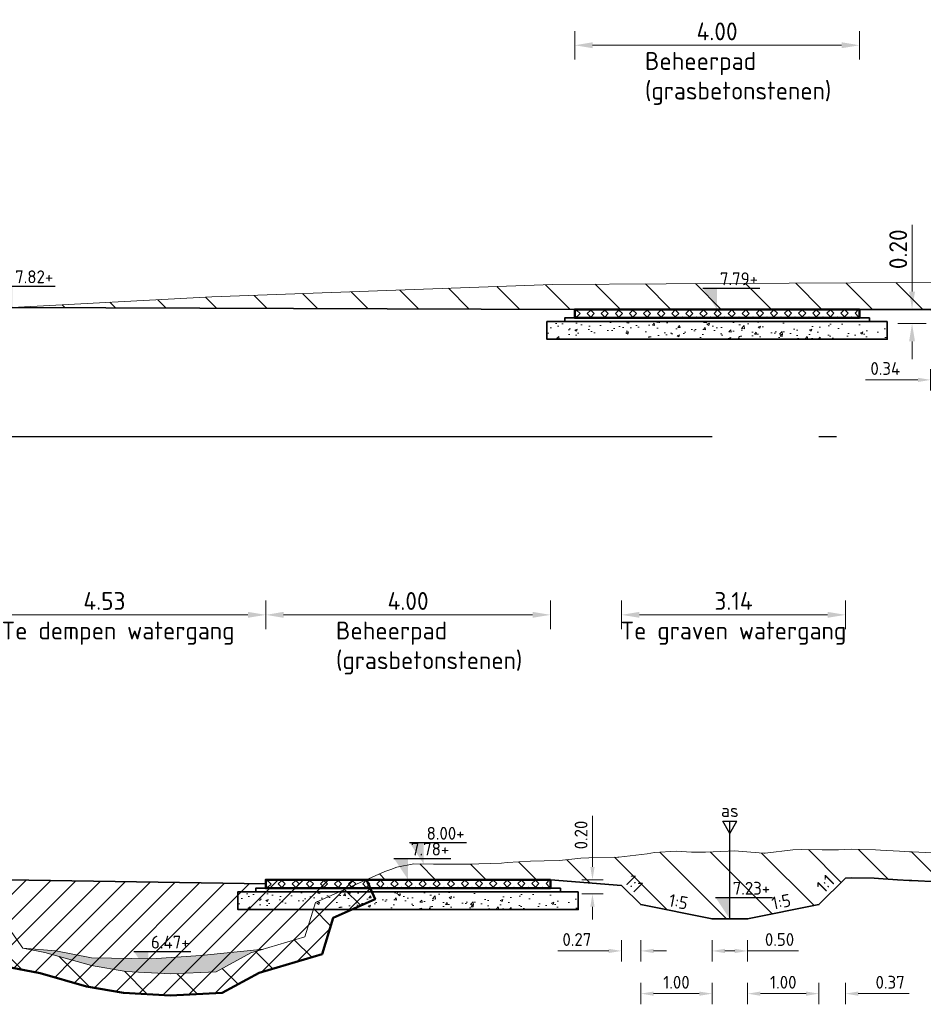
# Model space of a CAD drawing. Header units: metres. Extents: x 199581 to 207779, y 462378 to 466293.
# Tile 26 of 134: x 207308 to 207321, y 465974 to 465987. Entities that reach past the tile are written whole.
import ezdxf
from ezdxf.enums import TextEntityAlignment as Align

# ---------------------------------------------------------------- set-up
doc = ezdxf.new("R2010")
doc.units = ezdxf.units.M
doc.linetypes.add('AL-NAP_LIJN', pattern=[15.25, 12, -1.5, 0.25, -1.5])
doc.layers.get('0').update_dxf_attribs({"lineweight": 25})
for name, color, linetype, lineweight in [('B-WE-GR-MAAIVELD-G-GRIJS', 253, 'GW-MAAIVELD', 13), ('N-WA-VH-VERHARDING_FUNDERING-AD', 252, 'Continuous', 18), ('N-WA-VH-VERHARDING_FUNDERING_GRANULAAT_MENG-GD', 251, 'Continuous', 35), ('N-WA-VH-VERHARDING_FUNDERING_ZAND-GD', 251, 'Continuous', 35), ('N-WE-AM-AS-SD', 10, 'Continuous', 25), ('N-WE-GW-GROND_SLIB-GD', 40, 'Continuous', 18), ('N-WE-GW-GRONDWERKLIJN-G', 90, 'Continuous', 50), ('N-WE-GW-MAAIVELD-GD', 90, 'GW-MAAIVELD', 35), ('N-WE-GW-ONTGRAVING-WERK-AD', 253, 'Continuous', 18), ('N-WE-GW-OPHOGING-WERK-AD', 82, 'Continuous', 18), ('N-WE-VH-VERHARDING_GRASBETONSTEEN-GD', 7, 'Continuous', 50), ('X-XX-AL-M', 7, 'Continuous', 18), ('X-XX-AL-NAP-GD', 253, 'AL-NAP_LIJN', 25), ('X-XX-AL-PEILMAAT-BEST-SD', 251, 'Continuous', 25), ('X-XX-AL-PEILMAAT-SD', 7, 'Continuous', 25), ('X-XX-AL-REFERENTIE-T25', 7, 'Continuous', 25), ('X-XX-AL-T18', 10, 'Continuous', 18)]:
    doc.layers.add(name, color=color, linetype=linetype, lineweight=lineweight)
doc.layers.add('N-WE-GW-GROND_SLIB-AD', color=40, linetype='Continuous', lineweight=18, transparency=0.4)
doc.layers.add('N-WE-VH-VERHARDING_GRASBETONSTEEN-AD', color=72, linetype='Continuous', lineweight=18, transparency=0.3)
doc.styles.add('NLCS-ISO', font='NLCS-ISO.ttf')
doc.styles.add('NLCS-ISO-M100-T18', font='NLCS-ISO.ttf', dxfattribs={"height": 0.18})
doc.styles.add('NLCS-ISO-M100-T25', font='NLCS-ISO.ttf', dxfattribs={"height": 0.25})
doc.styles.add('NLCS-ISO-M50-T18', font='isocpeur.ttf', dxfattribs={"height": 0.09})
doc.linetypes.add('GW-MAAIVELD', pattern='A,12,[40,NLCS.SHX,S=1,R=0,X=0,Y=-0.5],12', length=24)
doc.dimstyles.new('NLCS-M100-T18-PIJL_L2_H1', dxfattribs={"dimscale": 0.1, "dimtxt": 2.5, "dimasz": 1.8, "dimexe": 2, "dimexo": 2, "dimgap": 0.7, "dimtad": 1, "dimzin": 0, "dimdsep": 46, "dimtxsty": 'NLCS-ISO-M100-T18', "dimcen": 0, "dimdle": 2, "dimclrd": 256, "dimclre": 256, "dimclrt": 10, "dimadec": 1, "dimazin": 0, "dimtfac": 1, "dimtdec": 3, "dimtofl": 0, "dimtmove": 0, "dimatfit": 3, "dimfxl": 2, "dimfxlon": 1, "dimtfillclr": 256, "dimtolj": 1, "dimtzin": 0, "dimlwd": -1, "dimlwe": -1, "dimarcsym": 0})
doc.dimstyles.new('NLCS-M100-T25-PIJL_L2_H1', dxfattribs={"dimscale": 0.1, "dimtxt": 2.5, "dimasz": 2.5, "dimexe": 2, "dimexo": 2, "dimgap": 0.7, "dimtad": 1, "dimzin": 0, "dimdsep": 46, "dimtxsty": 'NLCS-ISO-M100-T25', "dimcen": 0, "dimdle": 2, "dimclrd": 256, "dimclre": 256, "dimclrt": 256, "dimadec": 1, "dimazin": 0, "dimtfac": 1, "dimtdec": 3, "dimtofl": 0, "dimtmove": 0, "dimatfit": 3, "dimfxl": 2, "dimfxlon": 1, "dimtfillclr": 256, "dimtolj": 1, "dimtzin": 0, "dimlwd": -1, "dimlwe": -1, "dimarcsym": 0})
pattern_1 = [(45, (0, 0), (-0.1767766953, 0.1767766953), [])]
pattern_2 = [(135, (0, 0), (-0.3535533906, -0.3535533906), [])]

# ---------------------------------------------------------------- blocks, each defined once
blk = doc.blocks.new('SAM-AS-D')
for p, q in [((0, 3), (-0.25, 3.433)), ((0.25, 3.433), (-0.25, 3.433)), ((0, 0), (0, 3.433)), ((0, 3), (0.25, 3.433))]:
    blk.add_line(p, q)
blk = doc.blocks.new('SAL-PEILMAAT_INFRACAD_H01-SOD')
blk.add_line((-2, 3), (6, 3))
blk.add_solid([(-2, 3), (0, 3), (0, 0)])
at = {"style": 'NLCS-ISO'}
blk.add_attdef('...', (0.4, 3.4), '', height=1.8, dxfattribs=at)
blk = doc.blocks.new('*D160')
at = {"layer": 'X-XX-AL-M', "transparency": 16777216}
for p, q in [((207320.981, 465982.54), (207320.981, 465982.24)), ((207321.321, 465982.54), (207321.321, 465982.24)), ((207320.801, 465982.39), (207320.067, 465982.39)), ((207321.501, 465982.39), (207321.681, 465982.39))]:
    blk.add_line(p, q, dxfattribs=at)
for points in [[(207320.801, 465982.42), (207320.801, 465982.36), (207320.981, 465982.39)], [(207321.501, 465982.42), (207321.501, 465982.36), (207321.321, 465982.39)]]:
    blk.add_solid(points, dxfattribs=at)
at = {"layer": 'X-XX-AL-M', "transparency": 16777216, "insert": (207320.344, 465982.55), "char_height": 0.18, "attachment_point": 5, "style": 'NLCS-ISO-M100-T18'}
blk.add_mtext('\\A1;0.34', dxfattribs=at)
blk = doc.blocks.new('*D162')
at = {"layer": 'X-XX-AL-M', "transparency": 16777216}
for p, q in [((207317.911, 465974.52), (207317.911, 465974.22)), ((207318.411, 465974.52), (207318.411, 465974.22)), ((207318.091, 465974.37), (207318.231, 465974.37)), ((207318.411, 465974.37), (207319.127, 465974.37))]:
    blk.add_line(p, q, dxfattribs=at)
for points in [[(207318.091, 465974.4), (207318.091, 465974.34), (207317.911, 465974.37)], [(207318.231, 465974.4), (207318.231, 465974.34), (207318.411, 465974.37)]]:
    blk.add_solid(points, dxfattribs=at)
at = {"layer": 'X-XX-AL-M', "transparency": 16777216, "insert": (207318.859, 465974.53), "char_height": 0.18, "attachment_point": 5, "style": 'NLCS-ISO-M100-T18'}
blk.add_mtext('\\A1;0.50', dxfattribs=at)
blk = doc.blocks.new('*D164')
at = {"layer": 'X-XX-AL-M', "transparency": 16777216}
for p, q in [((207316.911, 465973.92), (207316.911, 465973.62)), ((207317.911, 465973.92), (207317.911, 465973.62)), ((207317.731, 465973.77), (207317.091, 465973.77))]:
    blk.add_line(p, q, dxfattribs=at)
for points in [[(207317.091, 465973.8), (207317.091, 465973.74), (207316.911, 465973.77)], [(207317.731, 465973.8), (207317.731, 465973.74), (207317.911, 465973.77)]]:
    blk.add_solid(points, dxfattribs=at)
at = {"layer": 'X-XX-AL-M', "transparency": 16777216, "insert": (207317.411, 465973.93), "char_height": 0.18, "attachment_point": 5, "style": 'NLCS-ISO-M100-T18'}
blk.add_mtext('\\A1;1.00', dxfattribs=at)
blk = doc.blocks.new('*D163')
at = {"layer": 'X-XX-AL-M', "transparency": 16777216}
for p, q in [((207318.411, 465973.92), (207318.411, 465973.62)), ((207319.411, 465973.92), (207319.411, 465973.62)), ((207318.591, 465973.77), (207319.231, 465973.77))]:
    blk.add_line(p, q, dxfattribs=at)
for points in [[(207318.591, 465973.8), (207318.591, 465973.74), (207318.411, 465973.77)], [(207319.231, 465973.8), (207319.231, 465973.74), (207319.411, 465973.77)]]:
    blk.add_solid(points, dxfattribs=at)
at = {"layer": 'X-XX-AL-M', "transparency": 16777216, "insert": (207318.911, 465973.93), "char_height": 0.18, "attachment_point": 5, "style": 'NLCS-ISO-M100-T18'}
blk.add_mtext('\\A1;1.00', dxfattribs=at)
blk = doc.blocks.new('*D165')
at = {"layer": 'X-XX-AL-M', "transparency": 16777216}
for p, q in [((207316.641, 465974.52), (207316.641, 465974.22)), ((207316.911, 465974.52), (207316.911, 465974.22)), ((207316.461, 465974.37), (207315.745, 465974.37)), ((207317.091, 465974.37), (207317.271, 465974.37))]:
    blk.add_line(p, q, dxfattribs=at)
for points in [[(207316.461, 465974.4), (207316.461, 465974.34), (207316.641, 465974.37)], [(207317.091, 465974.4), (207317.091, 465974.34), (207316.911, 465974.37)]]:
    blk.add_solid(points, dxfattribs=at)
at = {"layer": 'X-XX-AL-M', "transparency": 16777216, "insert": (207316.013, 465974.53), "char_height": 0.18, "attachment_point": 5, "style": 'NLCS-ISO-M100-T18'}
blk.add_mtext('\\A1;0.27', dxfattribs=at)
blk = doc.blocks.new('*D166')
at = {"layer": 'X-XX-AL-M', "transparency": 16777216}
for p, q in [((207319.411, 465973.92), (207319.411, 465973.62)), ((207319.784, 465973.92), (207319.784, 465973.62)), ((207319.231, 465973.77), (207319.051, 465973.77)), ((207319.964, 465973.77), (207320.68, 465973.77))]:
    blk.add_line(p, q, dxfattribs=at)
for points in [[(207319.231, 465973.8), (207319.231, 465973.74), (207319.411, 465973.77)], [(207319.964, 465973.8), (207319.964, 465973.74), (207319.784, 465973.77)]]:
    blk.add_solid(points, dxfattribs=at)
at = {"layer": 'X-XX-AL-M', "transparency": 16777216, "insert": (207320.412, 465973.93), "char_height": 0.18, "attachment_point": 5, "style": 'NLCS-ISO-M100-T18'}
blk.add_mtext('\\A1;0.37', dxfattribs=at)
blk = doc.blocks.new('*D213')
at = {"layer": 'X-XX-AL-M', "transparency": 16777216}
for p, q in [((207316.641, 465978.89), (207316.641, 465979.29)), ((207319.784, 465978.89), (207319.784, 465979.29)), ((207316.891, 465979.09), (207319.534, 465979.09))]:
    blk.add_line(p, q, dxfattribs=at)
for points in [[(207316.891, 465979.132), (207316.891, 465979.049), (207316.641, 465979.09)], [(207319.534, 465979.132), (207319.534, 465979.049), (207319.784, 465979.09)]]:
    blk.add_solid(points, dxfattribs=at)
at = {"layer": 'X-XX-AL-M', "transparency": 16777216, "insert": (207318.213, 465979.285), "char_height": 0.25, "attachment_point": 5, "style": 'NLCS-ISO-M100-T25'}
blk.add_mtext('\\A1;3.14', dxfattribs=at)
blk = doc.blocks.new('*D234')
at = {"layer": 'X-XX-AL-M', "transparency": 16777216}
for p, q in [((207320.72, 465983.63), (207320.72, 465984.57)), ((207320.52, 465983.38), (207320.92, 465983.38)), ((207320.92, 465983.18), (207320.52, 465983.18)), ((207320.72, 465982.93), (207320.72, 465982.68))]:
    blk.add_line(p, q, dxfattribs=at)
for points in [[(207320.678, 465983.63), (207320.761, 465983.63), (207320.72, 465983.38)], [(207320.678, 465982.93), (207320.761, 465982.93), (207320.72, 465983.18)]]:
    blk.add_solid(points, dxfattribs=at)
at = {"layer": 'X-XX-AL-M', "transparency": 16777216, "insert": (207320.525, 465984.225), "char_height": 0.25, "attachment_point": 5, "rotation": 90, "style": 'NLCS-ISO-M100-T25'}
blk.add_mtext('\\A1;0.20', dxfattribs=at)
blk = doc.blocks.new('*D235')
at = {"layer": 'X-XX-AL-M', "transparency": 16777216}
for p, q in [((207316.232, 465975.55), (207316.232, 465976.266)), ((207316.082, 465975.37), (207316.382, 465975.37)), ((207316.382, 465975.17), (207316.082, 465975.17)), ((207316.232, 465974.99), (207316.232, 465974.81))]:
    blk.add_line(p, q, dxfattribs=at)
for points in [[(207316.202, 465975.55), (207316.262, 465975.55), (207316.232, 465975.37)], [(207316.202, 465974.99), (207316.262, 465974.99), (207316.232, 465975.17)]]:
    blk.add_solid(points, dxfattribs=at)
at = {"layer": 'X-XX-AL-M', "transparency": 16777216, "insert": (207316.072, 465975.998), "char_height": 0.18, "attachment_point": 5, "rotation": 90, "style": 'NLCS-ISO-M100-T18'}
blk.add_mtext('\\A1;0.20', dxfattribs=at)
blk = doc.blocks.new('*D264')
at = {"layer": 'X-XX-AL-M', "transparency": 16777216}
for p, q in [((207315.983, 465986.89), (207315.983, 465987.29)), ((207319.981, 465986.89), (207319.981, 465987.29)), ((207316.233, 465987.09), (207319.731, 465987.09))]:
    blk.add_line(p, q, dxfattribs=at)
for points in [[(207316.233, 465987.132), (207316.233, 465987.049), (207315.983, 465987.09)], [(207319.731, 465987.132), (207319.731, 465987.049), (207319.981, 465987.09)]]:
    blk.add_solid(points, dxfattribs=at)
at = {"layer": 'X-XX-AL-M', "transparency": 16777216, "insert": (207317.982, 465987.285), "char_height": 0.25, "attachment_point": 5, "style": 'NLCS-ISO-M100-T25'}
blk.add_mtext('\\A1;4.00', dxfattribs=at)
blk = doc.blocks.new('*D266')
at = {"layer": 'X-XX-AL-M', "transparency": 16777216}
for p, q in [((207311.644, 465978.89), (207311.644, 465979.29)), ((207315.641, 465978.89), (207315.641, 465979.29)), ((207311.894, 465979.09), (207315.391, 465979.09))]:
    blk.add_line(p, q, dxfattribs=at)
for points in [[(207311.894, 465979.132), (207311.894, 465979.049), (207311.644, 465979.09)], [(207315.391, 465979.132), (207315.391, 465979.049), (207315.641, 465979.09)]]:
    blk.add_solid(points, dxfattribs=at)
at = {"layer": 'X-XX-AL-M', "transparency": 16777216, "insert": (207313.643, 465979.285), "char_height": 0.25, "attachment_point": 5, "style": 'NLCS-ISO-M100-T25'}
blk.add_mtext('\\A1;4.00', dxfattribs=at)
blk = doc.blocks.new('*D267')
at = {"layer": 'X-XX-AL-M', "transparency": 16777216}
for p, q in [((207307.114, 465978.89), (207307.114, 465979.29)), ((207311.644, 465978.89), (207311.644, 465979.29)), ((207307.364, 465979.09), (207311.394, 465979.09))]:
    blk.add_line(p, q, dxfattribs=at)
for points in [[(207307.364, 465979.132), (207307.364, 465979.049), (207307.114, 465979.09)], [(207311.394, 465979.132), (207311.394, 465979.049), (207311.644, 465979.09)]]:
    blk.add_solid(points, dxfattribs=at)
at = {"layer": 'X-XX-AL-M', "transparency": 16777216, "insert": (207309.379, 465979.285), "char_height": 0.25, "attachment_point": 5, "style": 'NLCS-ISO-M100-T25'}
blk.add_mtext('\\A1;4.53', dxfattribs=at)

msp = doc.modelspace()

# ---------------------------------------------------------------- hatches: boundary and pattern name
at = {"layer": 'N-WA-VH-VERHARDING_FUNDERING-AD'}
h = msp.add_hatch(dxfattribs=at)
h.set_pattern_fill('AVH-FUNDERING_GRANULAAT_MENG_01', color=256, scale=0.05, pattern_type=2)
h.set_pattern_definition([(50, (207317.78998, 465983.09607), (0.35863, -0.031376), [0.0375, -0.4125]), (355, (207317.79, 465983.09607), (-0.069376, 0.376096), [0.03, -0.33]), (100.451, (207317.81987, 465983.09346), (0.289255, 0.34472), [0.03187, -0.35057]), (46.184, (207317.79, 465983.19607), (0.53362, -0.08276), [0.05625, -0.61875]), (96.636, (207317.83445, 465983.1892), (0.46733, 0.48706), [0.047805, -0.52586]), (351.184, (207317.79, 465983.1961), (0.46733, 0.48706), [0.045, -0.495]), (21, (207317.83998, 465983.17107), (0.298454, -0.20131), [0.0375, -0.4125]), (326, (207317.84, 465983.17107), (0.12166, 0.362575), [0.03, -0.33]), (71.451, (207317.86485, 465983.1543), (0.42011, 0.161265), [0.03187, -0.35057]), (37.5, (207317.78998, 465983.09607), (0.00608, 0.166447), [0, -0.326, 0, -0.335, 0, -0.33125]), (7.5, (207317.78998, 465983.09607), (0.131535, 0.197206), [0, -0.191, 0, -0.3185, 0, -0.12625]), (327.5, (207317.67848, 465983.09607), (0.266911, -0.0112774), [0, -0.125, 0, -0.39, 0, -0.5175]), (317.5, (207317.62848, 465983.09607), (0.291593, 0.050052), [0, -0.1625, 0, -0.259, 0, -0.3675])])
h.paths.add_polyline_path([(207315.592, 465983.21), (207315.592, 465982.96), (207320.372, 465982.96), (207320.372, 465983.21)])
h = msp.add_hatch(dxfattribs=at)
h.set_pattern_fill('AVH-FUNDERING_GRANULAAT_MENG_01', color=256, scale=0.05, pattern_type=2)
h.set_pattern_definition([(50, (207313.45076, 465975.0853), (0.35863, -0.031376), [0.0375, -0.4125]), (355, (207313.45076, 465975.0853), (-0.069376, 0.376096), [0.03, -0.33]), (100.451, (207313.48065, 465975.0827), (0.289255, 0.34472), [0.03187, -0.35057]), (46.184, (207313.45076, 465975.1853), (0.53362, -0.08276), [0.05625, -0.61875]), (96.636, (207313.49523, 465975.1784), (0.46733, 0.48706), [0.047805, -0.52586]), (351.184, (207313.45076, 465975.1853), (0.46733, 0.48706), [0.045, -0.495]), (21, (207313.50076, 465975.1603), (0.298454, -0.20131), [0.0375, -0.4125]), (326, (207313.50076, 465975.1603), (0.12166, 0.362575), [0.03, -0.33]), (71.451, (207313.52563, 465975.14352), (0.42011, 0.161265), [0.03187, -0.35057]), (37.5, (207313.45076, 465975.0853), (0.00608, 0.166447), [0, -0.326, 0, -0.335, 0, -0.33125]), (7.5, (207313.45076, 465975.0853), (0.131535, 0.197206), [0, -0.191, 0, -0.3185, 0, -0.12625]), (327.5, (207313.33926, 465975.0853), (0.266911, -0.0112774), [0, -0.125, 0, -0.39, 0, -0.5175]), (317.5, (207313.28926, 465975.0853), (0.291593, 0.050052), [0, -0.1625, 0, -0.259, 0, -0.3675])])
h.paths.add_polyline_path([(207311.253, 465975.2), (207311.253, 465974.95), (207316.033, 465974.95), (207316.033, 465975.2)])
at = {"layer": 'N-WE-GW-GROND_SLIB-AD'}
h = msp.add_hatch(color=256, dxfattribs=at)
h.dxf.hatch_style = 1
h.paths.add_polyline_path([(207308.234, 465974.41), (207308.698, 465974.373), (207309.195, 465974.273), (207310.039, 465974.258), (207310.732, 465974.305), (207311.612, 465974.395), (207311.434, 465974.342), (207310.947, 465974.077), (207310.306, 465974.046), (207309.68, 465974.08), (207309.195, 465974.163), (207308.544, 465974.348)])
at = {"layer": 'N-WE-GW-ONTGRAVING-WERK-AD'}
h = msp.add_hatch(dxfattribs=at)
h.set_pattern_fill('AGW-WERK_ONTGRAVEN-SO', color=256, scale=0.1, pattern_type=2)
h.set_pattern_definition(pattern_2)
h.paths.add_polyline_path([(207324.339, 465983.558), (207325.773, 465983.567), (207329.04, 465983.578), (207330.823, 465983.586), (207333.161, 465983.597), (207333.161, 465983.817), (207330.822, 465983.806), (207329.039, 465983.798), (207325.771, 465983.787), (207323.153, 465983.771), (207320.721, 465983.757), (207317.267, 465983.74), (207315.671, 465983.731), (207310.885, 465983.555), (207308.085, 465983.408), (207315.983, 465983.38), (207319.981, 465983.38), (207320.981, 465983.38), (207321.321, 465983.04), (207322.321, 465982.84), (207322.821, 465982.84), (207323.821, 465983.04)])
h = msp.add_hatch(dxfattribs=at)
h.set_pattern_fill('AGW-WERK_ONTGRAVEN-SO', color=256, scale=0.1, pattern_type=2)
h.set_pattern_definition(pattern_2)
h.paths.add_polyline_path([(207319.784, 465975.394), (207319.871, 465975.398), (207320.187, 465975.391), (207320.248, 465975.387), (207320.517, 465975.37), (207320.678, 465975.36), (207320.716, 465975.361), (207321.078, 465975.341), (207321.246, 465975.337), (207321.504, 465975.352), (207321.74, 465975.338), (207321.909, 465975.335), (207322.264, 465975.335), (207322.318, 465975.332), (207322.522, 465975.338), (207322.734, 465975.344), (207322.779, 465975.343), (207323.151, 465975.33), (207323.328, 465975.345), (207323.54, 465975.35), (207323.82, 465975.327), (207323.974, 465975.336), (207324.356, 465975.341), (207324.463, 465975.335), (207324.769, 465975.325), (207324.857, 465975.323), (207325.19, 465975.329), (207325.373, 465975.326), (207325.601, 465975.327), (207325.894, 465975.33), (207326.008, 465975.33), (207326.42, 465975.331), (207326.45, 465975.331), (207326.838, 465975.331), (207326.938, 465975.337), (207327.226, 465975.338), (207327.427, 465975.326), (207327.638, 465975.321), (207327.953, 465975.317), (207328.05, 465975.315), (207328.419, 465975.314), (207328.469, 465975.314), (207328.5, 465975.315), (207328.911, 465975.354), (207329.002, 465975.362), (207329.263, 465975.349), (207329.497, 465975.337), (207329.902, 465975.332), (207330.045, 465975.335), (207330.124, 465975.34), (207330.405, 465975.352), (207330.517, 465975.357), (207330.906, 465975.323), (207331.062, 465975.324), (207331.336, 465975.322), (207331.577, 465975.33), (207331.723, 465975.324), (207332.099, 465975.308), (207332.164, 465975.312), (207332.361, 465975.314), (207332.561, 465975.317), (207332.592, 465975.317), (207332.95, 465975.381), (207333.13, 465975.377), (207333.161, 465975.377), (207333.161, 465975.677), (207333.129, 465975.677), (207332.969, 465975.68), (207332.612, 465975.717), (207332.559, 465975.717), (207332.357, 465975.714), (207332.15, 465975.712), (207332.095, 465975.709), (207331.74, 465975.723), (207331.578, 465975.731), (207331.331, 465975.722), (207331.061, 465975.724), (207330.921, 465975.723), (207330.544, 465975.757), (207330.512, 465975.758), (207330.388, 465975.752), (207330.102, 465975.74), (207330.027, 465975.735), (207329.899, 465975.732), (207329.511, 465975.737), (207329.283, 465975.749), (207328.994, 465975.763), (207328.874, 465975.752), (207328.475, 465975.714), (207328.418, 465975.714), (207328.055, 465975.715), (207327.96, 465975.717), (207327.646, 465975.721), (207327.443, 465975.726), (207327.236, 465975.738), (207326.926, 465975.737), (207326.827, 465975.731), (207326.449, 465975.731), (207326.417, 465975.731), (207326.409, 465975.731), (207326.008, 465975.73), (207325.892, 465975.73), (207325.598, 465975.727), (207325.375, 465975.726), (207325.189, 465975.729), (207324.858, 465975.723), (207324.779, 465975.725), (207324.48, 465975.735), (207324.37, 465975.741), (207324.341, 465975.741), (207323.961, 465975.736), (207323.824, 465975.728), (207323.551, 465975.75), (207323.307, 465975.744), (207323.142, 465975.731), (207322.79, 465975.743), (207322.732, 465975.744), (207322.511, 465975.738), (207322.323, 465975.733), (207322.273, 465975.735), (207321.913, 465975.735), (207321.756, 465975.738), (207321.504, 465975.753), (207321.239, 465975.737), (207321.094, 465975.741), (207320.723, 465975.761), (207320.685, 465975.76), (207320.542, 465975.769), (207320.275, 465975.786), (207320.206, 465975.791), (207319.866, 465975.798), (207319.689, 465975.789), (207319.457, 465975.79), (207319.172, 465975.794), (207319.047, 465975.79), (207318.648, 465975.741), (207318.572, 465975.748), (207318.228, 465975.776), (207318.138, 465975.773), (207317.819, 465975.756), (207317.621, 465975.759), (207317.409, 465975.77), (207317.104, 465975.751), (207317, 465975.734), (207316.589, 465975.686), (207316.181, 465975.678), (207316.07, 465975.673), (207315.771, 465975.641), (207315.553, 465975.634), (207315.362, 465975.631), (207315.036, 465975.613), (207314.953, 465975.604), (207314.634, 465975.592), (207314.543, 465975.587), (207314.519, 465975.587), (207314.134, 465975.588), (207314.002, 465975.588), (207313.724, 465975.595), (207313.485, 465975.545), (207313.4, 465975.512), (207313.315, 465975.484), (207313.057, 465975.37), (207315.641, 465975.37), (207316.641, 465975.29), (207316.911, 465975.02), (207317.911, 465974.82), (207318.411, 465974.82), (207319.411, 465975.02)])
h = msp.add_hatch(dxfattribs=at)
h.set_pattern_fill('AGW-WERK_ONTGRAVEN-SO', color=256, scale=0.1, pattern_type=2)
h.set_pattern_definition(pattern_2)
h.paths.add_polyline_path([(207312.434, 465974.324), (207312.589, 465974.833), (207313.179, 465975.095), (207313.057, 465975.37), (207312.341, 465975.051), (207312.194, 465974.566), (207311.434, 465974.342), (207310.947, 465974.077), (207310.306, 465974.046), (207309.68, 465974.08), (207309.195, 465974.163), (207308.544, 465974.348), (207308.234, 465974.41), (207307.888, 465974.895), (207307.114, 465975.384), (207306.371, 465975.396), (207306.644, 465975.297), (207306.848, 465975.196), (207307.678, 465974.673), (207308.059, 465974.139), (207308.474, 465974.056), (207309.129, 465973.87), (207309.647, 465973.782), (207310.305, 465973.746), (207311.03, 465973.781), (207311.55, 465974.063)])
at = {"layer": 'N-WE-GW-OPHOGING-WERK-AD'}
h = msp.add_hatch(dxfattribs=at)
h.set_pattern_fill('AGW-WERK_AANVULLEN-SO', color=256, scale=0.05, pattern_type=2)
h.set_pattern_definition(pattern_1)
h.paths.add_polyline_path([(207313.179, 465975.095), (207313.057, 465975.37), (207312.341, 465975.051), (207312.194, 465974.566), (207311.434, 465974.342), (207310.947, 465974.077), (207310.306, 465974.046), (207309.68, 465974.08), (207309.195, 465974.163), (207308.544, 465974.348), (207308.234, 465974.41), (207307.888, 465974.895), (207307.114, 465975.384), (207306.371, 465975.396), (207306.644, 465975.297), (207306.848, 465975.196), (207307.678, 465974.673), (207308.059, 465974.139), (207308.474, 465974.056), (207309.129, 465973.87), (207309.647, 465973.782), (207310.305, 465973.746), (207311.03, 465973.781), (207311.55, 465974.063), (207312.434, 465974.324), (207312.589, 465974.833)])
h = msp.add_hatch(dxfattribs=at)
h.set_pattern_fill('AGW-WERK_AANVULLEN-SO', color=256, scale=0.05, pattern_type=2)
h.set_pattern_definition(pattern_1)
h.paths.add_polyline_path([(207307.114, 465975.384), (207307.888, 465974.895), (207308.234, 465974.41), (207308.544, 465974.348), (207309.195, 465974.163), (207309.68, 465974.08), (207310.306, 465974.046), (207310.947, 465974.077), (207311.434, 465974.342), (207312.194, 465974.566), (207312.341, 465975.051), (207313.057, 465975.37), (207312.699, 465975.37), (207312.302, 465975.37), (207311.644, 465975.37), (207311.644, 465975.31)])
at = {"layer": 'N-WE-VH-VERHARDING_GRASBETONSTEEN-AD'}
h = msp.add_hatch(dxfattribs=at)
h.set_pattern_fill('AVH-GRASBETONSTEEN_02', color=256, scale=0.1, angle=0.1022, pattern_type=2)
h.set_pattern_definition([(45.102249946, (-5833.47011, 3262.37334), (-0.099171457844, 0.09881812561), [0.07, -0.07]), (135.102249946, (-5833.47011, 3262.37334), (-0.09881812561, -0.099171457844), [0.07, -0.07]), (45.102249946, (-5833.5197, 3262.42275), (-0.099171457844, 0.09881812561), [0.07, -0.07]), (135.102249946, (-5833.4207, 3262.42292), (-0.09881812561, -0.099171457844), [0.07, -0.07])])
h.paths.add_polyline_path([(207319.981, 465983.38), (207319.981, 465983.26), (207315.983, 465983.26), (207315.983, 465983.38)])
h = msp.add_hatch(dxfattribs=at)
h.set_pattern_fill('AVH-GRASBETONSTEEN_02', color=256, scale=0.1, angle=0.1022, pattern_type=2)
h.set_pattern_definition([(45.102249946, (-5837.80933, 3254.36256), (-0.099171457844, 0.09881812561), [0.07, -0.07]), (135.102249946, (-5837.80933, 3254.36256), (-0.09881812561, -0.099171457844), [0.07, -0.07]), (45.102249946, (-5837.85892, 3254.41197), (-0.099171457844, 0.09881812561), [0.07, -0.07]), (135.102249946, (-5837.75993, 3254.41215), (-0.09881812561, -0.099171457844), [0.07, -0.07])])
h.paths.add_polyline_path([(207315.641, 465975.37), (207315.641, 465975.25), (207311.644, 465975.25), (207311.644, 465975.37)])

# ---------------------------------------------------------------- linework, layer by layer
at = {"layer": 'B-WE-GR-MAAIVELD-G-GRIJS', "flags": 128}
for points in [[(207298.161, 465983.798), (207299.644, 465983.744), (207301.184, 465983.7), (207302.043, 465983.342), (207302.791, 465982.941), (207303.24, 465982.384), (207303.546, 465982.249), (207304.147, 465982.058), (207304.678, 465981.969), (207305.1, 465982.083), (207305.682, 465982.103), (207306.136, 465982.332), (207306.909, 465982.615), (207307.086, 465983.058), (207308.085, 465983.408), (207310.885, 465983.555), (207315.671, 465983.731), (207317.267, 465983.74), (207320.721, 465983.757), (207323.153, 465983.771), (207325.771, 465983.787), (207329.039, 465983.798), (207330.822, 465983.806), (207333.161, 465983.817)], [(207298.161, 465975.752), (207298.165, 465975.752), (207298.494, 465975.751), (207298.574, 465975.75), (207298.881, 465975.779), (207298.984, 465975.787), (207299.011, 465975.789), (207299.393, 465975.79), (207299.528, 465975.794), (207299.803, 465975.81), (207300.045, 465975.813), (207300.212, 465975.821), (207300.562, 465975.837), (207300.622, 465975.837), (207300.85, 465975.827), (207301.031, 465975.817), (207301.079, 465975.82), (207301.441, 465975.821), (207301.596, 465975.817), (207301.85, 465975.835), (207302.113, 465975.853), (207302.26, 465975.859), (207302.63, 465975.838), (207302.669, 465975.832), (207302.819, 465975.829), (207303.078, 465975.82), (207303.147, 465975.825), (207303.488, 465975.853), (207303.663, 465975.871), (207303.897, 465975.884), (207304.18, 465975.914), (207304.307, 465975.938), (207304.697, 465975.907), (207304.716, 465975.905), (207304.788, 465975.897), (207305.126, 465975.865), (207305.214, 465975.857), (207305.535, 465975.831), (207305.731, 465975.819), (207305.945, 465975.801), (207306.248, 465975.749), (207306.354, 465975.721), (207306.757, 465975.575), (207306.764, 465975.573), (207306.765, 465975.572), (207306.995, 465975.458), (207307.888, 465974.895), (207308.234, 465974.41), (207308.544, 465974.348), (207309.195, 465974.163), (207309.68, 465974.08), (207310.306, 465974.046), (207310.947, 465974.077), (207311.434, 465974.342), (207312.194, 465974.566), (207312.341, 465975.051), (207313.315, 465975.484), (207313.4, 465975.512), (207313.485, 465975.545), (207313.724, 465975.595), (207314.002, 465975.588), (207314.134, 465975.588), (207314.519, 465975.587), (207314.543, 465975.587), (207314.634, 465975.592), (207314.953, 465975.604), (207315.036, 465975.613), (207315.362, 465975.631), (207315.553, 465975.634), (207315.771, 465975.641), (207316.07, 465975.673), (207316.181, 465975.678), (207316.587, 465975.686), (207316.59, 465975.686), (207316.603, 465975.688), (207317, 465975.734), (207317.104, 465975.751), (207317.409, 465975.77), (207317.621, 465975.759), (207317.819, 465975.756), (207318.138, 465975.773), (207318.228, 465975.776), (207318.572, 465975.748), (207318.638, 465975.742), (207318.655, 465975.742), (207319.047, 465975.79), (207319.172, 465975.794), (207319.457, 465975.79), (207319.689, 465975.789), (207319.866, 465975.798), (207320.206, 465975.791), (207320.275, 465975.786), (207320.542, 465975.769), (207320.685, 465975.76), (207320.723, 465975.761), (207321.094, 465975.741), (207321.239, 465975.737), (207321.504, 465975.753), (207321.756, 465975.738), (207321.913, 465975.735), (207322.273, 465975.735), (207322.323, 465975.733), (207322.511, 465975.738), (207322.732, 465975.744), (207322.79, 465975.743), (207323.142, 465975.731), (207323.307, 465975.744), (207323.551, 465975.75), (207323.824, 465975.728), (207323.961, 465975.736), (207324.341, 465975.741), (207324.37, 465975.741), (207324.48, 465975.735), (207324.779, 465975.725), (207324.858, 465975.723), (207325.189, 465975.729), (207325.375, 465975.726), (207325.598, 465975.727), (207325.892, 465975.73), (207326.008, 465975.73), (207326.409, 465975.731), (207326.417, 465975.731), (207326.449, 465975.731), (207326.827, 465975.731), (207326.926, 465975.737), (207327.236, 465975.738), (207327.443, 465975.726), (207327.646, 465975.721), (207327.96, 465975.717), (207328.055, 465975.715), (207328.418, 465975.714), (207328.465, 465975.714), (207328.477, 465975.715), (207328.874, 465975.752), (207328.994, 465975.763), (207329.283, 465975.749), (207329.511, 465975.737), (207329.899, 465975.732), (207330.027, 465975.735), (207330.102, 465975.74), (207330.388, 465975.752), (207330.512, 465975.758), (207330.544, 465975.757), (207330.921, 465975.723), (207331.061, 465975.724), (207331.331, 465975.722), (207331.578, 465975.731), (207331.74, 465975.723), (207332.095, 465975.709), (207332.15, 465975.712), (207332.357, 465975.714), (207332.559, 465975.717), (207332.612, 465975.717), (207332.969, 465975.68), (207333.129, 465975.677), (207333.161, 465975.677)]]:
    msp.add_lwpolyline(points, dxfattribs=at)
at = {"layer": 'N-WA-VH-VERHARDING_FUNDERING_GRANULAAT_MENG-GD', "flags": 128}
for points in [[(207320.372, 465983.21), (207320.372, 465982.96), (207315.592, 465982.96), (207315.592, 465983.21)], [(207316.033, 465975.2), (207316.033, 465974.95), (207311.253, 465974.95), (207311.253, 465975.2)]]:
    msp.add_lwpolyline(points, close=True, dxfattribs=at)
at = {"layer": 'N-WA-VH-VERHARDING_FUNDERING_ZAND-GD', "flags": 128}
for points in [[(207320.122, 465983.26), (207320.122, 465983.21), (207315.842, 465983.21), (207315.842, 465983.26)], [(207315.783, 465975.25), (207315.783, 465975.2), (207311.503, 465975.2), (207311.503, 465975.25)]]:
    msp.add_lwpolyline(points, close=True, dxfattribs=at)
at = {"layer": 'N-WE-GW-GROND_SLIB-GD', "flags": 128}
msp.add_lwpolyline([(207308.234, 465974.41), (207308.698, 465974.373), (207309.195, 465974.273), (207310.039, 465974.258), (207310.732, 465974.305), (207311.612, 465974.395), (207311.434, 465974.342), (207310.947, 465974.077), (207310.306, 465974.046), (207309.68, 465974.08), (207309.195, 465974.163), (207308.544, 465974.348)], close=True, dxfattribs=at)
at = {"layer": 'N-WE-GW-GRONDWERKLIJN-G', "flags": 128}
msp.add_lwpolyline([(207306.371, 465975.396), (207306.644, 465975.297), (207306.848, 465975.196), (207307.678, 465974.673), (207308.059, 465974.139), (207308.474, 465974.056), (207309.129, 465973.87), (207309.647, 465973.782), (207310.305, 465973.746), (207311.03, 465973.781), (207311.55, 465974.063), (207312.434, 465974.324), (207312.589, 465974.833), (207313.179, 465975.095), (207313.057, 465975.37)], dxfattribs=at)
at = {"layer": 'N-WE-GW-MAAIVELD-GD', "flags": 128}
for points in [[(207298.161, 465983.468), (207299.633, 465983.414), (207301.113, 465983.372), (207308.085, 465983.408), (207315.983, 465983.38), (207315.983, 465983.38), (207315.983, 465983.38), (207319.981, 465983.38), (207320.981, 465983.38), (207321.321, 465983.04), (207322.321, 465982.84), (207322.821, 465982.84), (207323.821, 465983.04), (207324.339, 465983.558), (207325.773, 465983.567), (207329.04, 465983.578), (207330.823, 465983.586), (207333.161, 465983.597)], [(207298.161, 465975.459), (207302.257, 465975.459), (207302.59, 465975.439), (207302.636, 465975.433), (207302.808, 465975.429), (207303.087, 465975.42), (207303.178, 465975.427), (207303.524, 465975.454), (207303.695, 465975.472), (207303.93, 465975.485), (207304.239, 465975.518), (207304.328, 465975.535), (207304.663, 465975.508), (207304.676, 465975.507), (207304.747, 465975.499), (207305.087, 465975.467), (207305.179, 465975.458), (207305.507, 465975.432), (207305.702, 465975.42), (207305.894, 465975.403), (207311.644, 465975.31), (207311.644, 465975.37), (207312.302, 465975.37), (207312.699, 465975.37), (207313.26, 465975.37), (207313.548, 465975.37), (207314.058, 465975.37), (207314.399, 465975.37), (207314.715, 465975.37), (207314.934, 465975.37), (207315.084, 465975.37), (207315.294, 465975.37), (207315.506, 465975.37), (207315.566, 465975.37), (207315.641, 465975.37), (207316.641, 465975.29)], [(207316.641, 465975.29), (207316.911, 465975.02), (207317.911, 465974.82), (207318.411, 465974.82), (207319.411, 465975.02), (207319.784, 465975.394)], [(207319.784, 465975.394), (207319.871, 465975.398), (207320.187, 465975.391), (207320.248, 465975.387), (207320.517, 465975.37), (207320.678, 465975.36), (207320.716, 465975.361), (207321.078, 465975.341), (207321.246, 465975.337), (207321.504, 465975.352), (207321.74, 465975.338), (207321.909, 465975.335), (207322.264, 465975.335), (207322.318, 465975.332), (207322.522, 465975.338), (207322.734, 465975.344), (207322.779, 465975.343), (207323.151, 465975.33), (207323.328, 465975.345), (207323.54, 465975.35), (207323.82, 465975.327), (207323.974, 465975.336), (207324.343, 465975.341), (207324.359, 465975.341), (207324.463, 465975.335), (207324.769, 465975.325), (207324.857, 465975.323), (207325.19, 465975.329), (207325.373, 465975.326), (207325.601, 465975.327), (207325.894, 465975.33), (207326.008, 465975.33), (207326.41, 465975.331), (207326.419, 465975.331), (207326.45, 465975.331), (207326.838, 465975.331), (207326.938, 465975.337), (207327.226, 465975.338), (207327.427, 465975.326), (207327.638, 465975.321), (207327.953, 465975.317), (207328.05, 465975.315), (207328.419, 465975.314), (207328.469, 465975.314), (207328.5, 465975.315), (207328.911, 465975.354), (207329.002, 465975.362), (207329.263, 465975.349), (207329.497, 465975.337), (207329.902, 465975.332), (207330.045, 465975.335), (207330.124, 465975.34), (207330.405, 465975.352), (207330.514, 465975.357), (207330.52, 465975.357), (207330.906, 465975.323), (207331.062, 465975.324), (207331.336, 465975.322), (207331.577, 465975.33), (207331.723, 465975.324), (207332.099, 465975.308), (207332.164, 465975.312), (207332.361, 465975.314), (207332.561, 465975.317), (207332.592, 465975.317), (207332.95, 465975.381), (207333.13, 465975.377), (207333.161, 465975.377)]]:
    msp.add_lwpolyline(points, dxfattribs=at)
at = {"layer": 'N-WE-VH-VERHARDING_GRASBETONSTEEN-GD'}
for points in [[(207319.981, 465983.38), (207319.981, 465983.26), (207315.983, 465983.26), (207315.983, 465983.38)], [(207315.641, 465975.37), (207315.641, 465975.25), (207311.644, 465975.25), (207311.644, 465975.37)]]:
    msp.add_lwpolyline(points, close=True, dxfattribs=at)
at = {"layer": 'X-XX-AL-NAP-GD', "flags": 128}
msp.add_lwpolyline([(207333.161, 465981.59), (207298.161, 465981.59)], dxfattribs=at)

# ---------------------------------------------------------------- block references
at = {"layer": 'N-WE-AM-AS-SD', "xscale": -0.4, "yscale": 0.4, "zscale": 2}
msp.add_blockref('SAM-AS-D', (207318.161, 465974.82), dxfattribs=at)
at = {"layer": 'X-XX-AL-PEILMAAT-BEST-SD', "xscale": 0.1, "yscale": 0.1, "zscale": 0.1}
for p, values in [((207308.085, 465983.408), {'...': '7.82+'}), ((207313.863, 465975.592), {'...': '8.00+'}), ((207309.993, 465974.063), {'...': '6.47+'})]:
    msp.add_blockref('SAL-PEILMAAT_INFRACAD_H01-SOD', p, dxfattribs=at).add_auto_attribs(values)
at = {"layer": 'X-XX-AL-PEILMAAT-SD', "xscale": 0.1, "yscale": 0.1, "zscale": 0.1}
for p, values in [((207317.982, 465983.38), {'...': '7.79+'}), ((207313.643, 465975.37), {'...': '7.78+'}), ((207318.161, 465974.82), {'...': '7.23+'})]:
    msp.add_blockref('SAL-PEILMAAT_INFRACAD_H01-SOD', p, dxfattribs=at).add_auto_attribs(values)

# ---------------------------------------------------------------- texts
at = {"layer": 'X-XX-AL-REFERENTIE-T25', "char_height": 0.25, "attachment_point": 1, "style": 'NLCS-ISO-M100-T25'}
for s, width, insert in [('Beheerpad\\P(grasbetonstenen)', 0.97587, (207316.969, 465986.995)), ('Te dempen watergang', 3.84848, (207307.937, 465978.995)), ('Beheerpad\\P(grasbetonstenen)', 0.97587, (207312.63, 465978.995)), ('Te graven watergang', 3.80398, (207316.629, 465978.995))]:
    msp.add_mtext_dynamic_manual_height_columns(s, width=width, gutter_width=1.25, heights=[0], dxfattribs=dict(at, insert=insert))
at = {"layer": 'X-XX-AL-T18', "style": 'NLCS-ISO-M50-T18'}
msp.add_text('as', height=0.18, dxfattribs=at).set_placement((207318.161, 465976.197), align=Align.BOTTOM_CENTER)
at = {"layer": 'X-XX-AL-T18', "style": 'NLCS-ISO-M100-T18'}
for s, rotation, p in [('1:1', 315, (207316.715, 465975.216)), ('1:1', 45, (207319.604, 465975.213)), ('1:5', 348.6901, (207317.411, 465974.92)), ('1:5', 11.3099, (207318.911, 465974.92))]:
    msp.add_text(s, height=0.18, rotation=rotation, dxfattribs=at).set_placement(p, align=Align.BOTTOM_CENTER)

# ---------------------------------------------------------------- dimensions: what is measured, and where the dimension line sits
at = {"layer": 'X-XX-AL-M'}
for base, p1, p2, picture, middle in [((207319.981, 465987.09), (207315.983, 465983.38), (207319.981, 465983.38), '*D264', (207317.982, 465987.285)), ((207311.644, 465979.09), (207307.114, 465975.384), (207311.644, 465975.37), '*D267', (207309.379, 465979.285)), ((207315.641, 465979.09), (207311.644, 465975.37), (207315.641, 465975.37), '*D266', (207313.643, 465979.285)), ((207319.784, 465979.09), (207316.641, 465975.29), (207319.784, 465975.394), '*D213', (207318.213, 465979.285))]:
    dim = msp.add_linear_dim(base=base, p1=p1, p2=p2, dimstyle='NLCS-M100-T25-PIJL_L2_H1', dxfattribs=at)
    dim.commit()
    dim.dimension.update_dxf_attribs({"geometry": picture, "text_midpoint": middle})
dim = msp.add_linear_dim(base=(207320.72, 465983.38), p1=(207322.321, 465983.18), p2=(207319.981, 465983.38), angle=90, dimstyle='NLCS-M100-T25-PIJL_L2_H1', dxfattribs=at)
dim.commit()
dim.dimension.update_dxf_attribs({"geometry": '*D234', "text_midpoint": (207320.525, 465984.225)})
for base, p1, p2, picture, middle in [((207320.981, 465982.39), (207321.321, 465983.04), (207320.981, 465983.38), '*D160', (207320.344, 465982.55)), ((207319.784, 465973.77), (207319.411, 465975.02), (207319.784, 465975.394), '*D166', (207320.412, 465973.93)), ((207316.641, 465974.37), (207316.911, 465975.02), (207316.641, 465975.29), '*D165', (207316.013, 465974.53)), ((207316.911, 465973.77), (207317.911, 465974.82), (207316.911, 465975.02), '*D164', (207317.411, 465973.93)), ((207319.411, 465973.77), (207318.411, 465974.82), (207319.411, 465975.02), '*D163', (207318.911, 465973.93)), ((207318.411, 465974.37), (207317.911, 465974.82), (207318.411, 465974.82), '*D162', (207318.859, 465974.53))]:
    dim = msp.add_linear_dim(base=base, p1=p1, p2=p2, dimstyle='NLCS-M100-T18-PIJL_L2_H1', override={"dimexe": 1.5, "dimexo": 1.5, "dimclrt": 256, "dimfxl": 1.5}, dxfattribs=at)
    dim.commit()
    dim.dimension.update_dxf_attribs({"geometry": picture, "text_midpoint": middle})
dim = msp.add_linear_dim(base=(207316.232, 465975.37), p1=(207317.911, 465975.17), p2=(207315.641, 465975.37), angle=90, dimstyle='NLCS-M100-T18-PIJL_L2_H1', override={"dimexe": 1.5, "dimexo": 1.5, "dimclrt": 256, "dimfxl": 1.5}, dxfattribs=at)
dim.commit()
dim.dimension.update_dxf_attribs({"geometry": '*D235', "text_midpoint": (207316.072, 465975.998)})

doc.saveas('drawing.dxf')
